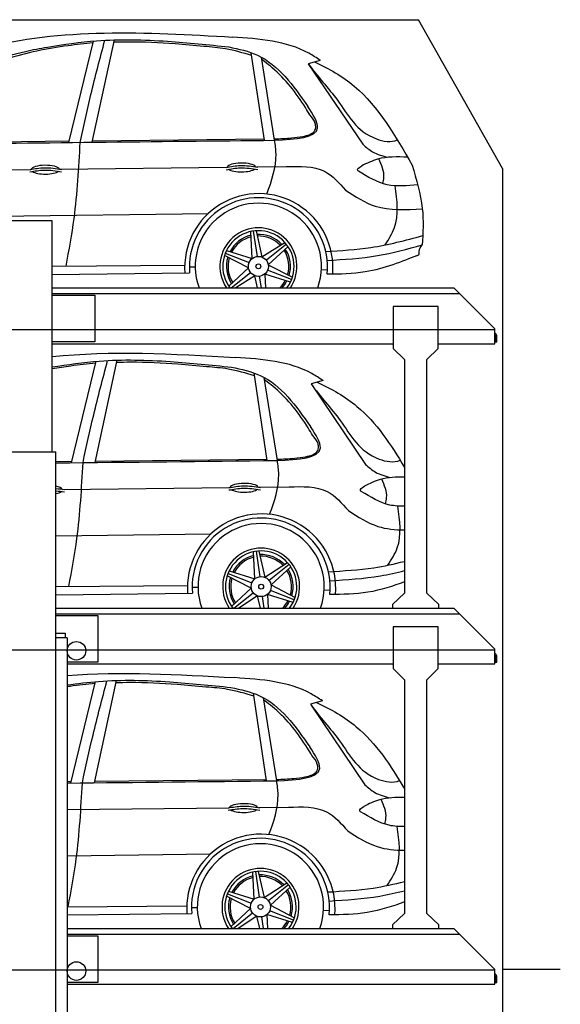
# Model space of a CAD drawing. Header units: millimetres. Extents: x 200 to 5711, y 92 to 8850.
# Tile 5 of 5: x 2808 to 5711, y 3562 to 8850. Entities that reach past the tile are written whole.
import ezdxf

# ---------------------------------------------------------------- set-up
doc = ezdxf.new("R2010")
doc.units = ezdxf.units.MM
doc.linetypes.add('GEN3', pattern=[6.25, 5, -1.25])
doc.layers.add('3', color=6, linetype='GEN3')
doc.layers.add('car', color=10, linetype='Continuous')

msp = doc.modelspace()

# ---------------------------------------------------------------- linework, layer by layer
for p, q in [((5400, 8050), (4950, 8850)), ((2982, 7770), (2662, 7770)), ((2982, 7410), (5140, 7410)), ((5360, 7190), (5140, 7410)), ((2982, 7370), (3212.5, 7370)), ((3212.5, 7370), (3212.5, 7120)), ((4814.5, 7310), (4814.5, 7085)), ((5054.5, 7310), (4814.5, 7310)), ((5054.5, 7085), (5054.5, 7310)), ((5360, 7110), (5360, 7190)), ((5360, 7157.7), (5360, 7150)), ((3212.5, 7120), (2982, 7120)), ((2982, 7110), (4814.5, 7110)), ((5054.5, 7110), (5360, 7110)), ((4874.5, 7025), (4814.5, 7085)), ((5054.5, 7085), (4994.5, 7025)), ((4874.5, 7025), (4874.5, 6303.1)), ((4994.5, 6311.3), (4994.5, 7025)), ((2641, 6530), (3003, 6530)), ((3003, 265), (3003, 6530)), ((4874.5, 6303.1), (4874.5, 5770)), ((4994.5, 5770), (4994.5, 6311.3)), ((4874.5, 5770), (4809.5, 5710)), ((5059.5, 5710), (4994.5, 5770)), ((3003, 5690), (5140, 5690)), ((4809.5, 5710), (4809.5, 5690)), ((5059.5, 5690), (5059.5, 5710)), ((5360, 5470), (5140, 5690)), ((4814.5, 5590), (4814.5, 5365)), ((5054.5, 5590), (4814.5, 5590)), ((5054.5, 5365), (5054.5, 5590)), ((3063, 5530), (3053, 5530)), ((3063, 5530), (3063, 265)), ((5360, 5390), (5360, 5470)), ((5360, 5437.7), (5360, 5430)), ((3063, 5390), (4814.5, 5390)), ((4874.5, 5305), (4814.5, 5365)), ((5054.5, 5365), (4994.5, 5305)), ((5054.5, 5390), (5360, 5390)), ((4874.5, 5305), (4874.5, 4050)), ((4994.5, 4050), (4994.5, 5305)), ((4874.5, 4050), (4809.5, 3990)), ((5059.5, 3990), (4994.5, 4050)), ((3063, 3970), (5140, 3970)), ((4809.5, 3990), (4809.5, 3970)), ((5059.5, 3970), (5059.5, 3990)), ((5360, 3750), (5140, 3970)), ((5360, 3670), (5360, 3750)), ((5360, 3717.7), (5360, 3710)), ((5400, 3750), (5400, 3750)), ((3063, 3670), (5360, 3670))]:
    msp.add_line(p, q)
for points in [[(1500, 8850), (4950, 8850)], [(5711.2, 3750), (5400, 3750), (5400, 200), (4950, 192.9), (4950, 91.6), (4850, 91.6), (4850, 177), (200, 250), (200, 8350)], [(5400, 8050), (5400, 3750)], [(2982, 6530), (2982, 7770)], [(2982, 7380), (5170, 7380)], [(3003, 5659.5), (5170, 5660)], [(3003, 5650), (3227.5, 5650)], [(3227.5, 5650), (3227.5, 5400), (3063, 5400)], [(3063, 3939.5), (5170, 3940)], [(3063, 3930), (3227.5, 3930)], [(3227.5, 3930), (3227.5, 3680), (3063, 3680)]]:
    msp.add_lwpolyline(points)
for points in [[(5360, 7157.7, -0.182676), (5362, 7152.4), (5362, 7120), (5370, 7120), (5370, 7152.4, 0.305615), (5360, 7167.3)], [(5360, 5437.7, -0.182676), (5362, 5432.4), (5362, 5400), (5370, 5400), (5370, 5432.4, 0.305615), (5360, 5447.3)], [(5360, 3717.7, -0.182676), (5362, 3712.4), (5362, 3680), (5370, 3680), (5370, 3712.4, 0.305615), (5360, 3727.3)]]:
    msp.add_lwpolyline(points, format="xyb")
msp.add_lwpolyline([(3003, 5530), (3003, 5555), (3053, 5555), (3053, 5530)], close=True)
for centre in [(3112.9, 5461), (3112.9, 3741)]:
    msp.add_circle(centre, 49.9)
at = {"layer": '3'}
for p, q in [((5360, 7185), (295, 7185)), ((5360, 5465), (295, 5465)), ((5360, 3745), (295, 3745))]:
    msp.add_line(p, q, dxfattribs=at)
at = {"layer": 'car'}
for p, q in [((3072.4, 8190.6), (3204.6, 8735.4)), ((3197.7, 8192), (3317.4, 8741.7)), ((4122.9, 8202.2), (4051.6, 8672.8)), ((4177.2, 8202.7), (4106.5, 8648.5)), ((4122.7, 8625.2), (4108.4, 8636.2)), ((4422.5, 8631.7), (4358.1, 8613.8)), ((4358.1, 8613.8), (4650.9, 8180.7)), ((2247.9, 8190.3), (3074.3, 8198.7)), ((3199.5, 8200), (4121.8, 8209.3)), ((1932.9, 8035.8), (2867.8, 8046)), ((3025, 8047.7), (3919.5, 8057.5)), ((4079.2, 8059.3), (4239.9, 8061)), ((1650.9, 7779.7), (3821.3, 7809.8)), ((4056, 7567), (4049.2, 7712.6)), ((4062.7, 7715), (4083.2, 7578.7)), ((4077.3, 7716.5), (4109, 7575.7)), ((4109, 7575.7), (4231.7, 7654.3)), ((4240.5, 7643.9), (4132.7, 7557.9)), ((4249.1, 7632), (4143, 7534.1)), ((4037, 7516.7), (3907.5, 7583.7)), ((3912.2, 7596.5), (4040.5, 7546.2)), ((3918.1, 7609.9), (4056, 7567)), ((2982, 7525.9), (3694.1, 7532.1)), ((3719.4, 7522.6), (3750.8, 7522.3)), ((3930.9, 7418.8), (4037, 7516.7)), ((4143, 7534.1), (4272.5, 7467.2)), ((2982, 7481.7), (3720.9, 7489.7)), ((3943.3, 7410), (4047.2, 7492.9)), ((4071, 7475.2), (3969.3, 7410)), ((4085.7, 7410), (4071, 7475.2)), ((4106.1, 7410), (4096.8, 7472.2)), ((4261.9, 7440.9), (4124, 7483.9)), ((4124, 7483.9), (4127.4, 7410)), ((4267.8, 7454.3), (4139.5, 7504.6)), ((4428.5, 7507.6), (4460.6, 7507.1)), ((3087.2, 6470.7), (3219.4, 7015.4)), ((3212.6, 6472.1), (3332.3, 7021.7)), ((4137.8, 6482.2), (4066.5, 6952.8)), ((4192.1, 6482.8), (4121.3, 6928.6)), ((4137.6, 6905.3), (4123.3, 6916.3)), ((4437.4, 6911.8), (4373, 6893.8)), ((4373, 6893.8), (4665.7, 6460.7)), ((3003, 6477.9), (3089.2, 6478.7)), ((3214.3, 6480), (4136.7, 6489.3)), ((3039.8, 6327.8), (3934.3, 6337.6)), ((4094, 6339.3), (4254.7, 6341.1)), ((3003, 6078.3), (3836.2, 6089.8)), ((4070.8, 5847), (4064, 5992.6)), ((4077.5, 5995), (4098.1, 5858.7)), ((4092.1, 5996.6), (4123.8, 5855.7)), ((4123.8, 5855.7), (4246.5, 5934.4)), ((4255.4, 5923.9), (4147.6, 5838)), ((3927, 5876.6), (4055.3, 5826.3)), ((3933, 5890), (4070.8, 5847)), ((4264, 5912.1), (4157.8, 5814.2)), ((4051.8, 5796.8), (3922.4, 5863.7)), ((3003, 5806.1), (3709, 5812.2)), ((3003, 5761.8), (3735.7, 5769.8)), ((3734.2, 5802.6), (3765.6, 5802.4)), ((3945.7, 5698.9), (4051.8, 5796.8)), ((3958, 5690), (4062.1, 5773)), ((4276.7, 5721), (4138.8, 5763.9)), ((4138.8, 5763.9), (4142.3, 5690)), ((4282.7, 5734.4), (4154.4, 5784.7)), ((4157.8, 5814.2), (4287.3, 5747.2)), ((4443.4, 5787.7), (4475.4, 5787.2)), ((4085.9, 5755.2), (3984.1, 5690)), ((4100.5, 5690), (4085.9, 5755.2)), ((4121, 5690), (4111.6, 5752.2)), ((3083.6, 4750.6), (3215.8, 5295.4)), ((3209, 4752), (3328.7, 5301.7)), ((4134.2, 4762.2), (4062.9, 5232.8)), ((4188.5, 4762.8), (4117.7, 5208.5)), ((4134, 5185.3), (4119.7, 5196.2)), ((4433.8, 5191.7), (4369.4, 5173.8)), ((4369.4, 5173.8), (4662.1, 4740.7)), ((3210.7, 4760), (4133.1, 4769.3)), ((3063, 4758.5), (3085.6, 4758.7)), ((3063, 4608), (3930.7, 4617.5)), ((4090.4, 4619.3), (4251.1, 4621)), ((3063, 4359.1), (3832.6, 4369.8)), ((4067.2, 4127), (4060.4, 4272.6)), ((4073.9, 4275), (4094.5, 4138.7)), ((4088.5, 4276.5), (4120.2, 4135.7)), ((4120.2, 4135.7), (4242.9, 4214.3)), ((4251.8, 4203.9), (4144, 4117.9)), ((4260.4, 4192), (4154.2, 4094.1)), ((4048.3, 4076.8), (3918.8, 4143.7)), ((3923.4, 4156.6), (4051.7, 4106.2)), ((3929.4, 4170), (4067.2, 4127)), ((3063, 4086.6), (3705.4, 4092.1)), ((3730.6, 4082.6), (3762.1, 4082.4)), ((3942.1, 3978.8), (4048.3, 4076.8)), ((4154.2, 4094.1), (4283.7, 4027.2)), ((3063, 4042.5), (3732.1, 4049.7)), ((3954.5, 3970), (4058.5, 4052.9)), ((4082.3, 4035.2), (3980.6, 3970)), ((4096.9, 3970), (4082.3, 4035.2)), ((4117.4, 3970), (4108, 4032.2)), ((4273.1, 4000.9), (4135.3, 4043.9)), ((4135.3, 4043.9), (4138.7, 3970)), ((4279.1, 4014.3), (4150.8, 4064.7)), ((4439.8, 4067.6), (4471.8, 4067.1))]:
    msp.add_line(p, q, dxfattribs=at)
for centre, radius in [((4090, 7525.4), 53.7), ((4090, 7525.4), 13.1), ((4104.8, 5805.5), 53.7), ((4104.8, 5805.5), 13.1), ((4101.2, 4085.4), 53.7), ((4101.2, 4085.4), 13.1)]:
    msp.add_circle(centre, radius, dxfattribs=at)
for centre, radius, start, end in [((4092.1, 7517.8), 398.2, 355.0584, 184.0821), ((4090.2, 7523), 370.8, 353.8778, 185.153), ((4089.9, 7525.4), 339.1, 340.1082, 199.8918), ((4090, 7525.4), 206.8, 326.0783, 213.9217), ((4090, 7525.4), 191.5, 322.9405, 217.0595), ((4090, 7525.4), 172, 103.4048, 152.7963), ((4090, 7525.4), 163.3, 103.9828, 152.2645), ((4090, 7525.4), 172, 43.4048, 92.7963), ((4090, 7525.4), 163.3, 43.9828, 92.2645), ((4090, 7525.4), 172, 343.4048, 32.7963), ((4090, 7525.4), 172, 163.4048, 212.7963), ((4090, 7525.4), 163.3, 163.9828, 212.2645), ((4090, 7525.4), 163.3, 343.9828, 32.2645), ((4090, 7525.4), 163.3, 223.9828, 224.968), ((4090, 7525.4), 163.3, 315.032, 332.2645), ((4090, 7525.4), 172, 317.8533, 332.7963), ((4107, 5797.9), 398.2, 355.0584, 184.0821), ((4105, 5803.1), 370.8, 353.8778, 185.153), ((4104.7, 5805.4), 339.1, 340.0987, 199.9013), ((4104.8, 5805.5), 206.8, 326.0607, 213.9393), ((4104.8, 5805.5), 191.5, 322.9207, 217.0793), ((4104.8, 5805.5), 172, 43.4048, 92.7963), ((4104.8, 5805.5), 172, 103.4048, 152.7963), ((4104.8, 5805.5), 163.3, 103.9828, 152.2645), ((4104.8, 5805.5), 163.3, 43.9828, 92.2645), ((4104.8, 5805.5), 163.3, 343.9828, 32.2645), ((4104.8, 5805.5), 172, 343.4048, 32.7963), ((4104.8, 5805.5), 172, 163.4048, 212.7963), ((4104.8, 5805.5), 163.3, 163.9828, 212.2645), ((4104.8, 5805.5), 163.3, 315.0059, 332.2645), ((4104.8, 5805.5), 172, 317.8296, 332.7963), ((4104.8, 5805.5), 163.3, 223.9828, 224.9941), ((4103.4, 4077.8), 398.2, 355.0584, 184.0821), ((4101.4, 4083), 370.8, 353.8778, 185.153), ((4101.1, 4085.4), 339.1, 340.1066, 199.8934), ((4101.2, 4085.4), 206.8, 326.0753, 213.9247), ((4101.2, 4085.4), 191.5, 322.9372, 217.0628), ((4101.2, 4085.4), 172, 103.4048, 152.7963), ((4101.2, 4085.4), 163.3, 103.9828, 152.2645), ((4101.2, 4085.4), 172, 43.4048, 92.7963), ((4101.2, 4085.4), 163.3, 43.9828, 92.2645), ((4101.2, 4085.4), 172, 343.4048, 32.7963), ((4101.2, 4085.4), 172, 163.4048, 212.7963), ((4101.2, 4085.4), 163.3, 163.9828, 212.2645), ((4101.2, 4085.4), 163.3, 343.9828, 32.2645), ((4101.2, 4085.4), 163.3, 223.9828, 224.9724), ((4101.2, 4085.4), 163.3, 315.0276, 332.2645), ((4101.2, 4085.4), 172, 317.8493, 332.7963)]:
    msp.add_arc(centre, radius, start, end, dxfattribs=at)
for centre, start_param, end_param in [((2946.2, 8044.5), 3.301598, 6.200586), ((3999.1, 8056.3), 3.301598, 6.200586), ((3999.1, 8056.3), 0.414691, 2.782634), ((2946.2, 8044.5), 0.414691, 2.782634), ((4014, 6336.3), 3.301598, 6.200586), ((2961, 6324.6), 3.301598, 4.127139), ((2961, 6324.6), 2.156046, 2.782634), ((4014, 6336.3), 0.414691, 2.782634), ((4010.4, 4616.3), 3.301598, 6.200586), ((4010.4, 4616.3), 0.414691, 2.782634)]:
    msp.add_ellipse(centre, major_axis=(-76, 0), ratio=0.31079, start_param=start_param, end_param=end_param, dxfattribs=at)
for points, knots in [([(1873.3, 8318.4), (2112, 8496.7), (2736.9, 8825.5), (3487.6, 8782.9), (3951.3, 8756.6)], [1425.608041, 1425.608041, 1425.608041, 1425.608041, 2257.127289, 3600.586646, 3600.586646, 3600.586646, 3600.586646]), ([(3202.2, 8725.5), (3157.3, 8720.7), (3000.1, 8703.9), (2776.1, 8658.5), (2553.8, 8575.3), (2448, 8511.9), (2401.8, 8484.3)], [0, 0, 0, 0, 135.421878, 474.233464, 682.520655, 843.695903, 843.695903, 843.695903, 843.695903]), ([(2956.6, 8703.2), (3044.5, 8716.6), (3258.4, 8749), (3586, 8739.6), (3821.8, 8715.3), (3931.1, 8704.1)], [0, 0, 0, 0, 266.442997, 648.218912, 977.976461, 977.976461, 977.976461, 977.976461]), ([(3133.3, 8191.3), (3151.8, 8277.2), (3191.5, 8461), (3239.7, 8642.7), (3265.4, 8739.6)], [0, 0, 0, 0, 263.476261, 564.03845, 564.03845, 564.03845, 564.03845]), ([(4054, 8657.1), (4007.5, 8671.2), (3923.6, 8696.7), (3784.3, 8706.9), (3609.9, 8723.9), (3448.6, 8731.7), (3339.3, 8729.5), (3314.7, 8729)], [0, 0, 0, 0, 145.122488, 262.140102, 417.402505, 671.562656, 745.482304, 745.482304, 745.482304, 745.482304]), ([(4422.5, 8631.7), (4402.3, 8644.9), (4264.7, 8734.9), (4095.6, 8746.6), (3951.3, 8756.6)], [0, 0, 0, 0, 72.055098, 491.121405, 491.121405, 491.121405, 491.121405]), ([(2075.4, 8225.8), (2094.5, 8255.3), (2167.2, 8367.8), (2380.1, 8494.2), (2614.7, 8619.1), (2816.7, 8677.1), (2917.3, 8695.9), (2956.6, 8703.2)], [0, 0, 0, 0, 104.613348, 399.459773, 718.509061, 905.949592, 1025.811565, 1025.811565, 1025.811565, 1025.811565]), ([(3931.1, 8704.1), (3984.3, 8692.6), (4165.9, 8653.5), (4276.8, 8495.9), (4355.3, 8384.5)], [0, 0, 0, 0, 159.843154, 545.779729, 545.779729, 545.779729, 545.779729]), ([(4366.1, 8338.7), (4358.3, 8351.8), (4303.2, 8444.4), (4223.6, 8545.5), (4136.9, 8614.1), (4122.7, 8625.2)], [0, 0, 0, 0, 45.899786, 323.459735, 377.533781, 377.533781, 377.533781, 377.533781]), ([(4390.9, 8622.9), (4468.5, 8588.2), (4693.5, 8457.7), (4826.1, 8225.5), (4915.7, 8068.4)], [454.443926, 454.443926, 454.443926, 454.443926, 706.375154, 1232.872592, 1232.872592, 1232.872592, 1232.872592]), ([(4358.1, 8613.8), (4406.4, 8545.5), (4535.4, 8412.3), (4629.4, 8221.7), (4802.5, 8188.8), (4836.4, 8204.3)], [83.694765, 83.694765, 83.694765, 83.694765, 349.888457, 664.176449, 768.609969, 768.609969, 768.609969, 768.609969]), ([(4177.2, 8202.7), (4290.2, 8208.6), (4462.4, 8217.6), (4382.7, 8341.8), (4355.3, 8384.5)], [0, 0, 0, 0, 240.092618, 366.052048, 366.052048, 366.052048, 366.052048]), ([(4398.5, 8270.3), (4397.8, 8277.7), (4395.3, 8303.5), (4378.3, 8324), (4366.1, 8338.7)], [0, 0, 0, 0, 21.82351, 76.876099, 76.876099, 76.876099, 76.876099]), ([(4328.8, 8223.3), (4341.5, 8226), (4365.4, 8231), (4393.5, 8248.7), (4397.3, 8265.3), (4398.5, 8270.3)], [0, 0, 0, 0, 39.301519, 74.227794, 89.42754, 89.42754, 89.42754, 89.42754]), ([(4135.7, 7913.6), (4160.8, 7984.8), (4194.4, 8079.9), (4180.7, 8178), (4177.2, 8202.7)], [0, 0, 0, 0, 220.652744, 294.97859, 294.97859, 294.97859, 294.97859]), ([(4176.1, 8209.8), (4207, 8211), (4258.1, 8212.9), (4308.8, 8220.3), (4328.8, 8223.3)], [0, 0, 0, 0, 92.601124, 153.410773, 153.410773, 153.410773, 153.410773]), ([(3057.5, 7526.6), (3073.2, 7611.9), (3113.6, 7831.6), (3125.8, 8054.8), (3133.3, 8191.3)], [0, 0, 0, 0, 259.998813, 669.569284, 669.569284, 669.569284, 669.569284]), ([(4650.9, 8180.7), (4667.7, 8166), (4706.7, 8131.9), (4757, 8118.5), (4785.6, 8110.9)], [0, 0, 0, 0, 66.223728, 153.432984, 153.432984, 153.432984, 153.432984]), ([(4890.9, 8111.7), (4835.7, 8113.6), (4749.2, 8116.5), (4672.5, 8078.6), (4644.7, 8064.8)], [0, 0, 0, 0, 162.045796, 253.902, 253.902, 253.902, 253.902]), ([(4757.2, 7970.3), (4760, 7981.2), (4771.4, 8026), (4751.9, 8069.8), (4737.2, 8102.8)], [0, 0, 0, 0, 33.465718, 136.658595, 136.658595, 136.658595, 136.658595]), ([(2863.3, 8032.7), (2888.8, 8037.2), (2945.4, 8047.2), (3002.3, 8038.6), (3033.5, 8033.8)], [0, 0, 0, 0, 77.291279, 171.241574, 171.241574, 171.241574, 171.241574]), ([(2863.5, 8045.3), (2889.1, 8049.8), (2945.7, 8059.7), (3002.6, 8051.1), (3033.8, 8046.4)], [0, 0, 0, 0, 77.291279, 171.241574, 171.241574, 171.241574, 171.241574]), ([(3916.2, 8044.4), (3941.7, 8048.9), (3998.3, 8058.9), (4055.2, 8050.3), (4086.4, 8045.5)], [0, 0, 0, 0, 77.291279, 171.241574, 171.241574, 171.241574, 171.241574]), ([(3916.5, 8057), (3942, 8061.5), (3998.6, 8071.5), (4055.5, 8062.8), (4086.7, 8058.1)], [0, 0, 0, 0, 77.291279, 171.241574, 171.241574, 171.241574, 171.241574]), ([(4239.9, 8061), (4313.2, 8063.4), (4440.6, 8067.7), (4523.3, 7973.8), (4558.3, 7934)], [0, 0, 0, 0, 206.890729, 359.058818, 359.058818, 359.058818, 359.058818]), ([(4627.6, 8036.4), (4626.1, 8037.8), (4616.3, 8046.9), (4631.6, 8056.6), (4644.7, 8064.8)], [0, 0, 0, 0, 5.621278, 37.713375, 37.713375, 37.713375, 37.713375]), ([(4915.7, 8068.4), (4938.7, 7991.6), (4980.6, 7851.3), (4973.9, 7706), (4969, 7640.1)], [0, 0, 0, 0, 238.356968, 434.910148, 434.910148, 434.910148, 434.910148]), ([(4945.7, 7963.2), (4889.5, 7957.7), (4775.4, 7946.3), (4677.4, 8006.1), (4627.6, 8036.4)], [0, 0, 0, 0, 164.731815, 334.48885, 334.48885, 334.48885, 334.48885]), ([(4558.3, 7934), (4609.7, 7900.5), (4733.6, 7819.9), (4882.8, 7829.3), (4970.2, 7834.8)], [0, 0, 0, 0, 179.657933, 433.579487, 433.579487, 433.579487, 433.579487]), ([(4769.9, 7640.5), (4789.5, 7670.8), (4850.5, 7765.2), (4834.9, 7879.9), (4824.2, 7957.7)], [0, 0, 0, 0, 105.989524, 330.265589, 330.265589, 330.265589, 330.265589]), ([(4451.6, 7605.6), (4532.9, 7610.2), (4709.3, 7620.1), (4880.2, 7665.7), (4972.3, 7690.3)], [0, 0, 0, 0, 243.685961, 528.711859, 528.711859, 528.711859, 528.711859]), ([(4459.4, 7556.9), (4550.2, 7562.6), (4722.9, 7573.5), (4889.9, 7618.7), (4969, 7640.1)], [0, 0, 0, 0, 272.187163, 517.55832, 517.55832, 517.55832, 517.55832]), ([(4938.7, 7582.7), (4943.5, 7584), (4955.2, 7586.9), (4950.1, 7615), (4961.5, 7630.1), (4969, 7640.1)], [0, 0, 0, 0, 13.117126, 32.074414, 68.872387, 68.872387, 68.872387, 68.872387]), ([(4938.7, 7582.7), (4866.1, 7553), (4702.8, 7486), (4527.7, 7483.2), (4458.8, 7483.5)], [0, 0, 0, 0, 317.658435, 522.70569, 522.70569, 522.70569, 522.70569]), ([(4437.4, 6911.8), (4417.2, 6925), (4279.6, 7015), (4110.5, 7026.7), (3966.2, 7036.7)], [0, 0, 0, 0, 72.055098, 491.121405, 491.121405, 491.121405, 491.121405]), ([(2982, 6984.9), (3066.4, 6997.7), (3276.9, 7029), (3600.8, 7019.6), (3836.6, 6995.4), (3945.9, 6984.1)], [10.684758, 10.684758, 10.684758, 10.684758, 266.442997, 648.218912, 977.976461, 977.976461, 977.976461, 977.976461]), ([(3217, 7005.5), (3172.1, 7000.7), (3093.6, 6992.3), (3015.4, 6980.2), (2982, 6974.3)], [0, 0, 0, 0, 135.421878, 237.056951, 237.056951, 237.056951, 237.056951]), ([(3148.2, 6471.3), (3166.7, 6557.2), (3206.3, 6741), (3254.5, 6922.8), (3280.3, 7019.6)], [0, 0, 0, 0, 263.476261, 564.03845, 564.03845, 564.03845, 564.03845]), ([(4068.8, 6937.2), (4022.4, 6951.3), (3938.5, 6976.7), (3799.2, 6987), (3624.7, 7003.9), (3463.5, 7011.8), (3354.1, 7009.5), (3329.5, 7009)], [0, 0, 0, 0, 145.122488, 262.140102, 417.402505, 671.562656, 745.482304, 745.482304, 745.482304, 745.482304]), ([(3945.9, 6984.1), (3999.1, 6972.7), (4180.7, 6933.5), (4291.7, 6776), (4370.2, 6664.5)], [0, 0, 0, 0, 159.843154, 545.779729, 545.779729, 545.779729, 545.779729]), ([(4381, 6618.7), (4373.1, 6631.9), (4318.1, 6724.5), (4238.4, 6825.6), (4151.7, 6894.1), (4137.6, 6905.3)], [0, 0, 0, 0, 45.899786, 323.459735, 377.533781, 377.533781, 377.533781, 377.533781]), ([(4373, 6893.8), (4421.3, 6825.6), (4550.2, 6692.3), (4644.3, 6501.8), (4817.3, 6468.8), (4851.3, 6484.4)], [83.694765, 83.694765, 83.694765, 83.694765, 349.888457, 664.176449, 768.609969, 768.609969, 768.609969, 768.609969]), ([(4405.7, 6903), (4483.4, 6868.2), (4676.9, 6756), (4802, 6568.6), (4874.5, 6445.6)], [454.443926, 454.443926, 454.443926, 454.443926, 706.375154, 1123.860103, 1123.860103, 1123.860103, 1123.860103]), ([(4192.1, 6482.8), (4305, 6488.7), (4477.3, 6497.6), (4397.6, 6621.8), (4370.2, 6664.5)], [0, 0, 0, 0, 240.092618, 366.052048, 366.052048, 366.052048, 366.052048]), ([(4413.4, 6550.4), (4412.7, 6557.7), (4410.1, 6583.6), (4393.1, 6604), (4381, 6618.7)], [0, 0, 0, 0, 21.82351, 76.876099, 76.876099, 76.876099, 76.876099]), ([(4343.7, 6503.3), (4356.4, 6506), (4380.3, 6511.1), (4408.3, 6528.8), (4412.2, 6545.4), (4413.4, 6550.4)], [0, 0, 0, 0, 39.301519, 74.227794, 89.42754, 89.42754, 89.42754, 89.42754]), ([(3072.4, 5806.7), (3088.1, 5892), (3128.4, 6111.7), (3140.7, 6334.8), (3148.2, 6471.3)], [0, 0, 0, 0, 259.998813, 669.569284, 669.569284, 669.569284, 669.569284]), ([(4150.5, 6193.7), (4175.7, 6264.8), (4209.3, 6360), (4195.5, 6458.1), (4192.1, 6482.8)], [0, 0, 0, 0, 220.652744, 294.97859, 294.97859, 294.97859, 294.97859]), ([(4191, 6489.9), (4221.8, 6491), (4273, 6493), (4323.6, 6500.4), (4343.7, 6503.3)], [0, 0, 0, 0, 92.601124, 153.410773, 153.410773, 153.410773, 153.410773]), ([(4665.7, 6460.7), (4682.6, 6446), (4721.6, 6412), (4771.8, 6398.6), (4800.4, 6391)], [0, 0, 0, 0, 66.223728, 153.432984, 153.432984, 153.432984, 153.432984]), ([(3931.3, 6337), (3956.8, 6341.5), (4013.4, 6351.5), (4070.3, 6342.9), (4101.5, 6338.2)], [0, 0, 0, 0, 77.291279, 171.241574, 171.241574, 171.241574, 171.241574]), ([(4254.7, 6341.1), (4328.1, 6343.5), (4455.5, 6347.7), (4538.1, 6253.8), (4573.2, 6214)], [0, 0, 0, 0, 206.890729, 359.058818, 359.058818, 359.058818, 359.058818]), ([(4874.5, 6392.7), (4829.8, 6393.8), (4754.8, 6392), (4687.3, 6358.6), (4659.5, 6344.9)], [30.637293, 30.637293, 30.637293, 30.637293, 162.045796, 253.902, 253.902, 253.902, 253.902]), ([(4772, 6250.3), (4774.8, 6261.3), (4786.2, 6306.1), (4766.7, 6349.8), (4752, 6382.9)], [0, 0, 0, 0, 33.465718, 136.658595, 136.658595, 136.658595, 136.658595]), ([(3931, 6324.4), (3956.6, 6329), (4013.1, 6338.9), (4070, 6330.3), (4101.3, 6325.6)], [0, 0, 0, 0, 77.291279, 171.241574, 171.241574, 171.241574, 171.241574]), ([(4642.4, 6316.5), (4641, 6317.8), (4631.1, 6327), (4646.5, 6336.7), (4659.5, 6344.9)], [0, 0, 0, 0, 5.621278, 37.713375, 37.713375, 37.713375, 37.713375]), ([(4874.5, 6237), (4847.7, 6236.5), (4765.4, 6241.5), (4692.2, 6286.2), (4642.4, 6316.5)], [84.6097, 84.6097, 84.6097, 84.6097, 164.731815, 334.48885, 334.48885, 334.48885, 334.48885]), ([(4573.2, 6214), (4624.5, 6180.6), (4717.6, 6120), (4825.1, 6110.2), (4874.5, 6110.2)], [0, 0, 0, 0, 179.657933, 325.861593, 325.861593, 325.861593, 325.861593]), ([(4784.8, 5920.5), (4804.3, 5950.8), (4865.4, 6045.3), (4849.7, 6159.9), (4839.1, 6237.8)], [0, 0, 0, 0, 105.989524, 330.265589, 330.265589, 330.265589, 330.265589]), ([(4466.5, 5885.6), (4547.8, 5890.2), (4685.5, 5898), (4819.8, 5927.5), (4874.5, 5941)], [0, 0, 0, 0, 243.685961, 412.644744, 412.644744, 412.644744, 412.644744]), ([(4474.2, 5836.9), (4565, 5842.6), (4700.1, 5851.2), (4831.6, 5880.7), (4874.5, 5891.4)], [0, 0, 0, 0, 272.187163, 404.690605, 404.690605, 404.690605, 404.690605]), ([(4874.5, 5831.3), (4815.5, 5808.9), (4682.8, 5765.5), (4542.6, 5763.3), (4473.7, 5763.5)], [103.963866, 103.963866, 103.963866, 103.963866, 317.658435, 522.70569, 522.70569, 522.70569, 522.70569]), ([(3063, 5277.4), (3119.3, 5285.3), (3301.9, 5308.1), (3597.2, 5299.6), (3833, 5275.3), (3942.3, 5264.1)], [96.103035, 96.103035, 96.103035, 96.103035, 266.442997, 648.218912, 977.976461, 977.976461, 977.976461, 977.976461]), ([(3144.6, 4751.3), (3163.1, 4837.2), (3202.7, 5021), (3251, 5202.7), (3276.7, 5299.6)], [0, 0, 0, 0, 263.476261, 564.03845, 564.03845, 564.03845, 564.03845]), ([(4065.2, 5217.1), (4018.8, 5231.2), (3934.9, 5256.7), (3795.6, 5266.9), (3621.1, 5283.9), (3459.9, 5291.7), (3350.5, 5289.5), (3325.9, 5289)], [0, 0, 0, 0, 145.122488, 262.140102, 417.402505, 671.562656, 745.482304, 745.482304, 745.482304, 745.482304]), ([(4433.8, 5191.7), (4413.6, 5204.9), (4276, 5294.9), (4106.9, 5306.6), (3962.6, 5316.6)], [0, 0, 0, 0, 72.055098, 491.121405, 491.121405, 491.121405, 491.121405]), ([(3213.4, 5285.5), (3168.5, 5280.7), (3118.3, 5275.3), (3068.3, 5268.4), (3063, 5267.7)], [0, 0, 0, 0, 135.421878, 151.463708, 151.463708, 151.463708, 151.463708]), ([(3942.3, 5264.1), (3995.5, 5252.6), (4177.1, 5213.5), (4288.1, 5055.9), (4366.6, 4944.5)], [0, 0, 0, 0, 159.843154, 545.779729, 545.779729, 545.779729, 545.779729]), ([(4377.4, 4898.7), (4369.5, 4911.8), (4314.5, 5004.4), (4234.9, 5105.5), (4148.1, 5174.1), (4134, 5185.3)], [0, 0, 0, 0, 45.899786, 323.459735, 377.533781, 377.533781, 377.533781, 377.533781]), ([(4402.1, 5182.9), (4479.8, 5148.2), (4675.3, 5034.8), (4801, 4844.6), (4874.5, 4719.5)], [454.443926, 454.443926, 454.443926, 454.443926, 706.375154, 1130.768125, 1130.768125, 1130.768125, 1130.768125]), ([(4369.4, 5173.8), (4417.7, 5105.5), (4546.6, 4972.3), (4640.7, 4781.8), (4813.8, 4748.8), (4847.7, 4764.3)], [83.694765, 83.694765, 83.694765, 83.694765, 349.888457, 664.176449, 768.609969, 768.609969, 768.609969, 768.609969]), ([(4188.5, 4762.8), (4301.4, 4768.6), (4473.7, 4777.6), (4394, 4901.8), (4366.6, 4944.5)], [0, 0, 0, 0, 240.092618, 366.052048, 366.052048, 366.052048, 366.052048]), ([(4409.8, 4830.4), (4409.1, 4837.7), (4406.5, 4863.5), (4389.5, 4884), (4377.4, 4898.7)], [0, 0, 0, 0, 21.82351, 76.876099, 76.876099, 76.876099, 76.876099]), ([(4340.1, 4783.3), (4352.8, 4786), (4376.7, 4791.1), (4404.7, 4808.7), (4408.6, 4825.3), (4409.8, 4830.4)], [0, 0, 0, 0, 39.301519, 74.227794, 89.42754, 89.42754, 89.42754, 89.42754]), ([(4146.9, 4473.6), (4172.1, 4544.8), (4205.7, 4639.9), (4191.9, 4738), (4188.5, 4762.8)], [0, 0, 0, 0, 220.652744, 294.97859, 294.97859, 294.97859, 294.97859]), ([(4187.4, 4769.8), (4218.2, 4771), (4269.4, 4772.9), (4320, 4780.3), (4340.1, 4783.3)], [0, 0, 0, 0, 92.601124, 153.410773, 153.410773, 153.410773, 153.410773]), ([(3068.8, 4086.6), (3084.5, 4171.9), (3124.8, 4391.6), (3137.1, 4614.8), (3144.6, 4751.3)], [0, 0, 0, 0, 259.998813, 669.569284, 669.569284, 669.569284, 669.569284]), ([(4662.1, 4740.7), (4679, 4726), (4718, 4691.9), (4768.2, 4678.5), (4796.8, 4670.9)], [0, 0, 0, 0, 66.223728, 153.432984, 153.432984, 153.432984, 153.432984]), ([(4874.5, 4672.6), (4828.6, 4673.8), (4752.3, 4672.5), (4683.7, 4638.6), (4656, 4624.8)], [27.111992, 27.111992, 27.111992, 27.111992, 162.045796, 253.902, 253.902, 253.902, 253.902]), ([(4768.4, 4530.3), (4771.2, 4541.2), (4782.6, 4586), (4763.1, 4629.8), (4748.4, 4662.8)], [0, 0, 0, 0, 33.465718, 136.658595, 136.658595, 136.658595, 136.658595]), ([(3927.4, 4604.4), (3953, 4608.9), (4009.5, 4618.9), (4066.4, 4610.3), (4097.7, 4605.5)], [0, 0, 0, 0, 77.291279, 171.241574, 171.241574, 171.241574, 171.241574]), ([(3927.7, 4617), (3953.2, 4621.5), (4009.8, 4631.5), (4066.7, 4622.9), (4097.9, 4618.1)], [0, 0, 0, 0, 77.291279, 171.241574, 171.241574, 171.241574, 171.241574]), ([(4251.1, 4621), (4324.5, 4623.5), (4451.9, 4627.7), (4534.5, 4533.8), (4569.6, 4494)], [0, 0, 0, 0, 206.890729, 359.058818, 359.058818, 359.058818, 359.058818]), ([(4638.8, 4596.4), (4637.4, 4597.8), (4627.5, 4606.9), (4642.9, 4616.6), (4656, 4624.8)], [0, 0, 0, 0, 5.621278, 37.713375, 37.713375, 37.713375, 37.713375]), ([(4874.5, 4517.1), (4846.4, 4516.4), (4762.9, 4520.8), (4688.6, 4566.1), (4638.8, 4596.4)], [81.034672, 81.034672, 81.034672, 81.034672, 164.731815, 334.48885, 334.48885, 334.48885, 334.48885]), ([(4781.2, 4200.5), (4800.7, 4230.8), (4861.8, 4325.2), (4846.1, 4439.9), (4835.5, 4517.7)], [0, 0, 0, 0, 105.989524, 330.265589, 330.265589, 330.265589, 330.265589]), ([(4569.6, 4494), (4620.9, 4460.5), (4715.1, 4399.3), (4823.8, 4390), (4874.5, 4390.1)], [0, 0, 0, 0, 179.657933, 329.404881, 329.404881, 329.404881, 329.404881]), ([(4462.9, 4165.6), (4544.2, 4170.2), (4683.1, 4178), (4818.6, 4207.9), (4874.5, 4221.9)], [0, 0, 0, 0, 243.685961, 416.343652, 416.343652, 416.343652, 416.343652]), ([(4470.6, 4116.9), (4561.4, 4122.6), (4697.7, 4131.2), (4830.4, 4161.2), (4874.5, 4172.2)], [0, 0, 0, 0, 272.187163, 408.393228, 408.393228, 408.393228, 408.393228]), ([(4874.5, 4112.6), (4814.7, 4089.8), (4680.7, 4045.5), (4539, 4043.3), (4470.1, 4043.5)], [99.60721, 99.60721, 99.60721, 99.60721, 317.658435, 522.70569, 522.70569, 522.70569, 522.70569])]:
    msp.add_open_spline(points, degree=3, knots=knots, dxfattribs=at)
for points in [[(2247, 8181.6), (2890.4, 8188.6), (3533.8, 8195.7), (4177.2, 8202.7)], [(2982, 7040.6), (3298.1, 7074.6), (3632.1, 7055.6), (3966.2, 7036.7)], [(3003, 6469.8), (3399.4, 6474.1), (3795.7, 6478.5), (4192.1, 6482.8)], [(3003, 6332.7), (3018.2, 6331.1), (3033.4, 6328.8), (3048.6, 6326.5)], [(3003, 6320.1), (3018.1, 6318.5), (3033.2, 6316.2), (3048.3, 6313.9)], [(3063, 5328.4), (3353.8, 5351.2), (3658.2, 5333.9), (3962.6, 5316.6)], [(3063, 4750.4), (3438.2, 4754.5), (3813.3, 4758.6), (4188.5, 4762.8)]]:
    msp.add_open_spline(points, degree=3, dxfattribs=at)
at = {"layer": 'DEFPOINTS', "color": 0, "linetype": 'ByBlock'}
msp.add_point((5313.2, 5390), dxfattribs=at)
msp.add_point((5313.2, 5390), dxfattribs=at)

doc.saveas('drawing.dxf')
